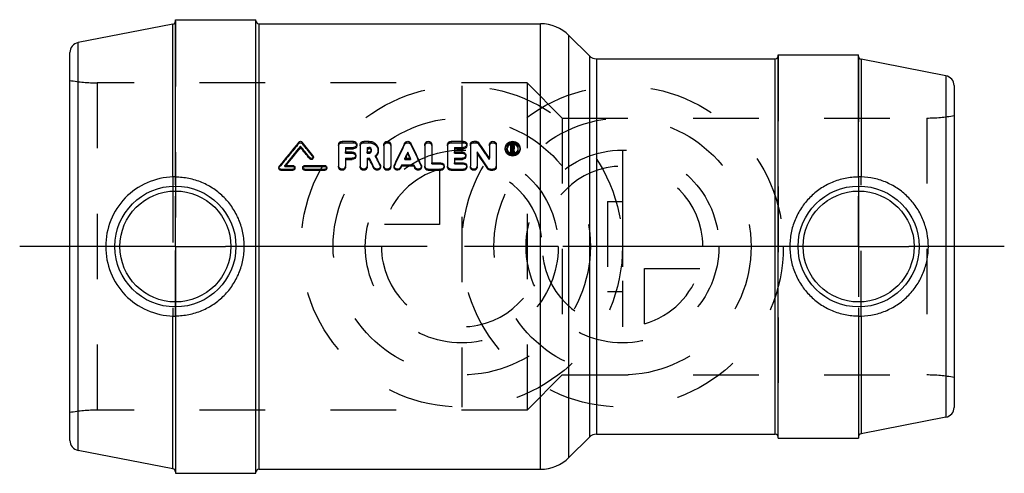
# Model space of a CAD drawing. Header units: millimetres. Extents: x 451 to 549, y 477.4 to 522.6.
import ezdxf

# ---------------------------------------------------------------- set-up
doc = ezdxf.new("R2010")
doc.units = ezdxf.units.MM
doc.header["$LTSCALE"] = 65.185185
doc.linetypes.add('CENTER', pattern=[0.6, 0.375, -0.075, 0.075, -0.075])
doc.linetypes.add('HIDDEN', pattern=[0.2, 0.1, -0.1])
for name, color, linetype in [('KOERPER', 7, 'CONTINUOUS'), ('KONST.EL_MIT_GEO', 7, 'CONTINUOUS'), ('KURVEN', 7, 'CONTINUOUS'), ('L1', 7, 'CONTINUOUS')]:
    doc.layers.add(name, color=color, linetype=linetype)

msp = doc.modelspace()

# ---------------------------------------------------------------- linework, layer by layer
at = {"layer": 'KOERPER', "color": 7, "linetype": 'Continuous'}
for p, q in [((466.5, 506.906), (466.5, 522.6)), ((466.5, 522.6), (474.5, 522.6)), ((474.5, 477.4), (474.5, 522.6)), ((466.257, 506.926), (466.257, 522.153)), ((474.8, 522.2), (502.843, 522.2)), ((505.672, 521.028), (507.707, 518.993)), ((508.414, 518.7), (526.2, 518.7)), ((526.5, 519.1), (534.5, 519.1)), ((526.5, 480.9), (526.5, 519.1)), ((534.5, 506.917), (534.5, 519.1)), ((534.743, 518.653), (534.743, 506.938)), ((466.257, 477.847), (466.257, 493.074)), ((466.5, 493.094), (466.5, 477.4)), ((534.5, 493.083), (534.5, 480.9)), ((534.743, 493.062), (534.743, 481.347)), ((508.414, 481.3), (526.2, 481.3)), ((505.672, 478.972), (507.707, 481.007)), ((526.5, 480.9), (534.5, 480.9)), ((466.5, 477.4), (474.5, 477.4)), ((474.8, 477.8), (502.843, 477.8))]:
    msp.add_line(p, q, dxfattribs=at)
at = {"layer": 'KOERPER', "color": 8, "linetype": 'HIDDEN'}
for p, q in [((466.257, 506.926), (466.257, 493.074)), ((466.5, 493.094), (466.5, 506.906)), ((534.5, 506.917), (534.5, 493.083)), ((534.743, 493.062), (534.743, 506.938))]:
    msp.add_line(p, q, dxfattribs=at)
at = {"layer": 'KOERPER', "color": 7, "linetype": 'Continuous'}
for points, knots in [([(466.257, 506.926), (465.38, 506.905), (463.607, 506.511), (461.383, 504.956), (459.904, 502.674), (459.559, 500.885), (459.559, 500)], [0, 0, 0, 0, 0.248413, 0.498961, 0.749396, 1, 1, 1, 1]), ([(466.5, 506.914), (466.5, 506.916), (466.492, 506.918), (466.481, 506.92), (466.46, 506.923), (466.418, 506.926), (466.349, 506.928), (466.29, 506.927), (466.257, 506.926)], [0, 0, 0, 0, 0.020649, 0.073046, 0.158247, 0.275036, 0.59448, 1, 1, 1, 1]), ([(473.349, 500), (473.349, 500.452), (473.261, 501.357), (472.869, 502.658), (472.235, 503.855), (471.383, 504.904), (470.345, 505.768), (469.155, 506.414), (467.857, 506.815), (466.952, 506.906), (466.5, 506.906)], [0, 0, 0, 0, 0.125705, 0.251014, 0.375766, 0.500099, 0.624398, 0.749072, 0.874316, 1, 1, 1, 1]), ([(534.5, 506.917), (534.047, 506.917), (533.14, 506.826), (531.84, 506.422), (530.651, 505.774), (529.616, 504.91), (528.766, 503.862), (528.132, 502.664), (527.74, 501.361), (527.651, 500.453), (527.651, 500)], [0, 0, 0, 0, 0.125977, 0.251313, 0.375824, 0.499817, 0.623877, 0.748538, 0.87399, 1, 1, 1, 1]), ([(534.743, 506.938), (534.709, 506.939), (534.65, 506.94), (534.581, 506.937), (534.54, 506.934), (534.518, 506.932), (534.508, 506.93), (534.5, 506.927), (534.5, 506.926)], [0, 0, 0, 0, 0.409855, 0.728737, 0.844209, 0.928073, 0.979555, 1, 1, 1, 1]), ([(541.441, 500), (541.441, 500.445), (541.355, 501.338), (540.976, 502.626), (540.36, 503.817), (539.528, 504.87), (538.507, 505.743), (537.337, 506.402), (536.066, 506.819), (535.182, 506.928), (534.743, 506.938)], [0, 0, 0, 0, 0.125366, 0.250563, 0.375598, 0.500635, 0.62587, 0.751231, 0.876201, 1, 1, 1, 1]), ([(459.559, 500), (459.559, 499.115), (459.904, 497.326), (461.383, 495.044), (463.607, 493.489), (465.38, 493.095), (466.257, 493.074)], [0, 0, 0, 0, 0.250609, 0.501044, 0.75159, 1, 1, 1, 1]), ([(466.5, 493.094), (466.952, 493.094), (467.857, 493.185), (469.155, 493.586), (470.345, 494.232), (471.383, 495.096), (472.235, 496.145), (472.869, 497.342), (473.261, 498.643), (473.349, 499.548), (473.349, 500)], [0, 0, 0, 0, 0.125684, 0.250928, 0.375602, 0.499902, 0.624235, 0.748986, 0.874295, 1, 1, 1, 1]), ([(527.651, 500), (527.651, 499.547), (527.74, 498.639), (528.132, 497.336), (528.766, 496.138), (529.616, 495.09), (530.651, 494.226), (531.84, 493.578), (533.14, 493.174), (534.047, 493.083), (534.5, 493.083)], [0, 0, 0, 0, 0.12601, 0.251462, 0.376123, 0.500183, 0.624176, 0.748688, 0.874024, 1, 1, 1, 1]), ([(534.743, 493.062), (535.182, 493.072), (536.066, 493.181), (537.337, 493.598), (538.507, 494.257), (539.528, 495.13), (540.36, 496.183), (540.976, 497.374), (541.355, 498.662), (541.441, 499.555), (541.441, 500)], [0, 0, 0, 0, 0.123801, 0.248772, 0.374135, 0.499371, 0.624409, 0.749443, 0.874638, 1, 1, 1, 1]), ([(466.257, 493.074), (466.29, 493.073), (466.349, 493.072), (466.418, 493.074), (466.46, 493.077), (466.481, 493.08), (466.492, 493.082), (466.5, 493.084), (466.5, 493.086)], [0, 0, 0, 0, 0.405519, 0.724963, 0.841752, 0.926954, 0.979351, 1, 1, 1, 1]), ([(534.5, 493.074), (534.5, 493.073), (534.508, 493.07), (534.518, 493.068), (534.54, 493.066), (534.581, 493.063), (534.65, 493.06), (534.709, 493.061), (534.743, 493.062)], [0, 0, 0, 0, 0.020445, 0.071927, 0.155791, 0.271263, 0.590145, 1, 1, 1, 1])]:
    msp.add_open_spline(points, degree=3, knots=knots, dxfattribs=at)
at = {"layer": 'KONST.EL_MIT_GEO', "color": 8, "linetype": 'HIDDEN'}
for p, q in [((466.5, 522.447), (466.5, 477.728)), ((474.5, 477.5), (474.5, 522.5)), ((526.5, 519), (526.5, 481)), ((534.5, 518.946), (534.5, 481.192)), ((458.727, 516.3), (458.727, 483.7)), ((501.5, 516.3), (458.727, 516.3)), ((501.5, 516.3), (501.5, 483.7)), ((505, 512.8), (501.5, 516.3)), ((505, 512.8), (505, 487.2)), ((505, 512.8), (541.273, 512.8)), ((541.273, 512.8), (541.273, 487.2)), ((478.784, 510.27), (478.784, 510.409)), ((479.107, 510.27), (479.107, 510.409)), ((483.086, 510.342), (483.086, 510.482)), ((483.086, 510.342), (484.218, 510.342)), ((484.218, 510.342), (484.218, 510.482)), ((485.237, 510.342), (485.237, 510.482)), ((485.237, 510.342), (485.765, 510.342)), ((485.765, 510.342), (485.765, 510.482)), ((486.005, 509.515), (486.005, 509.644)), ((486.685, 509.513), (486.685, 509.642)), ((489.314, 510.161), (489.314, 510.298)), ((489.936, 510.161), (489.936, 510.298)), ((493.929, 510.342), (493.929, 510.482)), ((493.929, 510.342), (495.175, 510.342)), ((495.175, 510.342), (495.175, 510.482)), ((496.193, 510.342), (496.193, 510.482)), ((496.193, 510.342), (496.42, 510.342)), ((496.42, 510.342), (496.42, 510.482)), ((496.708, 510.2), (496.708, 510.337)), ((499.327, 509.68), (499.327, 509.811)), ((499.497, 509.68), (499.497, 509.811)), ((499.893, 510.037), (500.06, 510.037)), ((499.95, 509.724), (499.95, 509.855)), ((499.95, 509.724), (500.06, 509.724)), ((500.06, 510.07), (500.06, 510.173)), ((500.06, 509.724), (500.06, 509.855)), ((500.119, 509.777), (500.119, 509.91)), ((500.151, 509.645), (500.151, 509.775)), ((500.151, 509.645), (500.231, 509.321)), ((500.63, 509.68), (500.63, 509.811)), ((500.8, 509.68), (500.8, 509.811)), ((480.191, 508.956), (480.191, 509.077)), ((483.426, 509.295), (483.426, 509.421)), ((483.426, 509.295), (484.105, 509.295)), ((484.105, 509.295), (484.105, 509.421)), ((485.577, 509.295), (485.577, 509.421)), ((485.577, 509.295), (485.765, 509.295)), ((485.765, 509.295), (485.765, 509.421)), ((486.427, 508.932), (486.427, 509.052)), ((489.336, 508.673), (489.336, 508.79)), ((489.368, 508.74), (489.336, 508.673)), ((489.336, 508.673), (489.914, 508.673)), ((489.392, 508.79), (489.368, 508.74)), ((489.858, 508.79), (489.882, 508.74)), ((489.882, 508.74), (489.914, 508.673)), ((489.914, 508.673), (489.914, 508.79)), ((494.269, 509.295), (494.269, 509.421)), ((494.269, 509.295), (495.061, 509.295)), ((495.061, 509.295), (495.061, 509.421)), ((497.757, 508.674), (497.757, 508.791)), ((476.839, 507.89), (476.839, 507.996)), ((477.393, 507.964), (477.393, 508.072)), ((477.446, 508.03), (477.393, 507.964)), ((477.393, 507.964), (478.187, 507.964)), ((477.48, 508.072), (477.446, 508.03)), ((478.187, 507.964), (478.187, 508.072)), ((479.375, 507.964), (479.375, 508.072)), ((479.375, 507.964), (481.357, 507.964)), ((481.357, 507.964), (481.357, 508.072)), ((482.747, 507.911), (482.747, 508.018)), ((483.426, 507.911), (483.426, 508.018)), ((484.897, 507.911), (484.897, 508.018)), ((485.577, 507.911), (485.577, 508.018)), ((486.874, 508.045), (486.874, 508.154)), ((486.906, 507.912), (486.906, 508.019)), ((487.245, 507.911), (487.245, 508.018)), ((487.925, 507.911), (487.925, 508.018)), ((488.264, 508.019), (488.264, 507.912)), ((488.293, 508.039), (488.293, 508.147)), ((490.957, 508.039), (490.957, 508.147)), ((490.986, 507.912), (490.986, 508.019)), ((491.326, 507.911), (491.326, 508.018)), ((492.005, 508.228), (492.005, 508.339)), ((492.005, 508.228), (492.91, 508.228)), ((492.91, 508.228), (492.91, 508.339)), ((493.25, 507.911), (493.25, 508.018)), ((493.59, 507.911), (493.59, 508.018)), ((494.269, 508.228), (494.269, 508.339)), ((494.269, 508.228), (495.175, 508.228)), ((495.175, 508.228), (495.175, 508.339)), ((495.514, 507.911), (495.514, 508.018)), ((495.854, 507.911), (495.854, 508.018)), ((496.533, 507.911), (496.533, 508.018)), ((498.436, 507.911), (498.436, 508.018)), ((509.5, 504.5), (511, 504.5)), ((509.5, 504.5), (509.5, 495.5)), ((511, 504.5), (511, 495.5)), ((509.5, 495.5), (511, 495.5)), ((505, 487.2), (501.5, 483.7)), ((505, 487.2), (541.273, 487.2)), ((501.5, 483.7), (458.727, 483.7))]:
    msp.add_line(p, q, dxfattribs=at)
at = {"layer": 'KONST.EL_MIT_GEO', "color": 7, "linetype": 'Continuous'}
for p, q in [((466.257, 522.153), (456.809, 520.316)), ((474.8, 522.2), (474.8, 477.8)), ((502.843, 477.8), (502.843, 522.2)), ((505.672, 478.972), (505.672, 521.028)), ((456.809, 479.684), (456.809, 520.316)), ((456, 480.665), (456, 519.335)), ((507.707, 518.993), (507.707, 481.007)), ((508.414, 518.7), (508.414, 481.3)), ((526.2, 481.3), (526.2, 518.7)), ((543.191, 517.011), (534.743, 518.653)), ((543.191, 517.011), (543.191, 482.989)), ((544, 516.029), (544, 483.971)), ((478.945, 509.87), (478.945, 510.003)), ((482.747, 510.174), (482.747, 508.018)), ((483.086, 510.482), (484.218, 510.482)), ((483.426, 509.864), (483.426, 509.421)), ((483.426, 509.864), (484.218, 509.864)), ((483.426, 509.732), (484.218, 509.732)), ((484.218, 509.732), (484.218, 509.864)), ((484.558, 510.038), (484.558, 510.174)), ((484.897, 510.174), (484.897, 508.018)), ((485.237, 510.482), (485.765, 510.482)), ((485.577, 509.864), (485.577, 509.421)), ((485.577, 509.864), (485.764, 509.864)), ((485.577, 509.732), (485.765, 509.732)), ((485.765, 509.732), (485.764, 509.864)), ((487.245, 510.174), (487.245, 508.018)), ((487.925, 510.174), (487.925, 508.018)), ((491.326, 510.174), (491.326, 508.018)), ((492.005, 510.174), (492.005, 508.339)), ((493.59, 510.174), (493.59, 508.018)), ((493.929, 510.482), (495.175, 510.482)), ((494.269, 509.864), (494.269, 509.421)), ((494.269, 509.864), (495.175, 509.864)), ((494.269, 509.732), (495.175, 509.732)), ((495.175, 509.732), (495.175, 509.864)), ((495.514, 510.038), (495.514, 510.174)), ((495.854, 510.174), (495.854, 508.018)), ((496.193, 510.482), (496.42, 510.482)), ((497.757, 510.174), (497.757, 508.791)), ((498.436, 510.174), (498.436, 508.018)), ((499.893, 509.321), (499.893, 510.173)), ((499.893, 510.173), (500.06, 510.173)), ((499.95, 510.07), (499.95, 509.855)), ((499.95, 510.07), (500.06, 510.07)), ((499.95, 509.936), (500.06, 509.936)), ((499.95, 509.855), (500.06, 509.855)), ((500.006, 509.321), (500.006, 509.751)), ((500.006, 509.751), (500.041, 509.751)), ((500.006, 509.621), (500.041, 509.621)), ((500.041, 509.621), (500.041, 509.751)), ((500.041, 509.751), (500.05, 509.717)), ((500.041, 509.621), (500.074, 509.488)), ((500.05, 509.717), (500.074, 509.616)), ((500.06, 509.936), (500.06, 510.07)), ((500.074, 509.616), (500.082, 509.582)), ((500.119, 510.016), (500.119, 509.91)), ((500.151, 509.775), (500.169, 509.702)), ((500.169, 509.702), (500.187, 509.63)), ((500.187, 509.63), (500.231, 509.447)), ((500.233, 509.777), (500.233, 510.016)), ((479.873, 508.738), (479.873, 508.856)), ((480.23, 508.847), (480.23, 508.966)), ((483.426, 509.421), (484.105, 509.421)), ((483.426, 508.79), (483.426, 508.018)), ((483.426, 508.79), (484.105, 508.79)), ((483.426, 508.673), (484.105, 508.673)), ((484.105, 508.673), (484.105, 508.79)), ((484.445, 508.985), (484.445, 509.106)), ((485.577, 509.421), (485.765, 509.421)), ((485.577, 508.79), (485.577, 508.018)), ((485.577, 508.79), (485.809, 508.79)), ((485.577, 508.673), (485.809, 508.673)), ((485.809, 508.673), (485.809, 508.79)), ((489.336, 508.79), (489.914, 508.79)), ((489.625, 509.275), (489.625, 509.4)), ((494.269, 509.421), (495.061, 509.421)), ((494.269, 508.79), (494.269, 508.339)), ((494.269, 508.79), (495.061, 508.79)), ((494.269, 508.673), (495.061, 508.673)), ((495.061, 508.673), (495.061, 508.79)), ((495.401, 508.985), (495.401, 509.106)), ((496.533, 509.42), (496.533, 508.018)), ((499.893, 509.447), (500.006, 509.447)), ((499.893, 509.321), (500.006, 509.321)), ((500.074, 509.488), (500.082, 509.454)), ((500.082, 509.582), (500.115, 509.447)), ((500.082, 509.454), (500.115, 509.321)), ((500.115, 509.321), (500.115, 509.447)), ((500.115, 509.447), (500.231, 509.447)), ((500.115, 509.321), (500.231, 509.321)), ((500.231, 509.321), (500.231, 509.447)), ((476.8, 507.883), (476.8, 507.778)), ((476.998, 507.593), (476.998, 507.695)), ((476.998, 507.695), (478.187, 507.695)), ((477.393, 508.072), (478.187, 508.072)), ((478.187, 507.593), (478.187, 507.695)), ((478.385, 507.78), (478.385, 507.885)), ((479.177, 507.883), (479.177, 507.778)), ((479.375, 508.072), (481.357, 508.072)), ((479.375, 507.593), (479.375, 507.695)), ((479.375, 507.695), (481.357, 507.695)), ((481.357, 507.593), (481.357, 507.695)), ((481.555, 507.78), (481.555, 507.885)), ((486.258, 507.777), (486.258, 507.882)), ((489.037, 508.152), (488.915, 507.888)), ((489.037, 508.043), (488.915, 507.783)), ((488.915, 507.783), (488.915, 507.888)), ((489.037, 508.043), (489.037, 508.152)), ((489.037, 508.152), (490.213, 508.152)), ((489.037, 508.043), (490.213, 508.043)), ((490.213, 508.043), (490.213, 508.152)), ((490.213, 508.152), (490.335, 507.888)), ((490.213, 508.043), (490.335, 507.783)), ((490.335, 507.783), (490.335, 507.888)), ((491.665, 507.593), (491.665, 507.695)), ((491.665, 507.695), (492.91, 507.695)), ((492.005, 508.339), (492.91, 508.339)), ((492.91, 507.593), (492.91, 507.695)), ((493.929, 507.593), (493.929, 507.695)), ((493.929, 507.695), (495.175, 507.695)), ((494.269, 508.339), (495.175, 508.339)), ((495.175, 507.593), (495.175, 507.695)), ((497.582, 507.743), (497.582, 507.847)), ((497.87, 507.593), (497.87, 507.695)), ((497.87, 507.695), (498.096, 507.695)), ((498.096, 507.593), (498.096, 507.695)), ((476.998, 507.593), (478.187, 507.593)), ((479.375, 507.593), (481.357, 507.593)), ((491.665, 507.593), (492.91, 507.593)), ((493.929, 507.593), (495.175, 507.593)), ((497.87, 507.593), (498.096, 507.593)), ((543.191, 482.989), (534.743, 481.347)), ((466.257, 477.847), (456.809, 479.684))]:
    msp.add_line(p, q, dxfattribs=at)
for centre, radius in [((466.5, 500), 6.025), ((534.5, 500), 6.025), ((466.5, 500), 5.526), ((534.5, 500), 5.526)]:
    msp.add_circle(centre, radius, dxfattribs=at)
for centre, radius, start, end in [((466.2, 522.447), 0.3, 281, 360), ((474.8, 522.5), 0.3, 180.00002, 270), ((502.843, 518.2), 4, 45, 90), ((457, 519.335), 1, 101, 180), ((508.414, 519.7), 1, 225, 270), ((526.2, 519), 0.3, 270, 359.99998), ((534.8, 518.947), 0.3, 180, 259), ((543, 516.029), 1, 360, 79), ((588.448, 420.027), 142.109, 140.50538, 141.75492), ((590.031, 419.155), 143.504, 140.72309, 141.71229), ((588.02, 419.46), 141.673, 140.34526, 141.28332), ((369.422, 420.425), 141.49, 38.68174, 39.27918), ((371.185, 420.543), 139.969, 39.05752, 39.6566), ((371.656, 421.838), 139.249, 38.79183, 39.49849), ((628.067, 443.101), 154.168, 154.15922, 155.04405), ((351.183, 443.101), 154.168, 24.95595, 25.84078), ((382.551, 431.756), 138.588, 33.76957, 34.54198), ((500.06, 509.579), 0.61, 105.99143, 111.39859), ((500.063, 509.566), 0.624, 89.79048, 102.98666), ((500.069, 509.921), 0.167, 299.66357, 318.18251), ((500.073, 510.007), 0.163, 39.93059, 47.49774), ((343.909, 437.966), 158.592, 26.15821, 26.52433), ((346.932, 438.421), 155.634, 26.46379, 26.83287), ((346.486, 438.875), 156.551, 26.26564, 26.633), ((485.833, 509.56), 0.865, 317.22245, 319.23242), ((631.409, 441.879), 157.041, 154.53494, 154.78126), ((627.899, 442.535), 153.538, 154.23489, 154.43561), ((347.841, 441.879), 157.041, 25.21874, 25.46506), ((351.351, 442.535), 153.538, 25.56439, 25.76511), ((376.438, 428.174), 144.995, 33.33179, 34.07874), ((378.65, 428.467), 142.931, 33.68583, 34.43659), ((500.061, 509.889), 0.6, 247.79835, 258.90622), ((500.063, 509.901), 0.612, 258.90412, 280.96847), ((500.066, 509.889), 0.599, 280.96715, 292.10121), ((543, 483.971), 1, 281, 0), ((508.414, 480.3), 1, 90, 135), ((526.2, 481), 0.3, 0.00002, 90), ((534.8, 481.053), 0.3, 101, 180), ((457, 480.665), 1, 180, 259), ((502.843, 481.8), 4, 270, 315), ((466.2, 477.553), 0.3, 0, 79), ((474.8, 477.5), 0.3, 90, 179.99998)]:
    msp.add_arc(centre, radius, start, end, dxfattribs=at)
at = {"layer": 'KONST.EL_MIT_GEO', "color": 8, "linetype": 'HIDDEN'}
for centre, radius, start, end in [((458.727, 531.3), 15, 259.52469, 270), ((541.273, 527.8), 15, 270, 280.47531), ((586.657, 420.162), 140.557, 140.12746, 141.38042), ((373.382, 421.945), 137.764, 39.16792, 39.87649), ((625.049, 443.536), 151.205, 153.85621, 154.74857), ((354.201, 443.536), 151.205, 25.25143, 26.14379), ((384.637, 432.012), 136.65, 34.12586, 34.90208), ((499.968, 509.681), 0.471, 172.13331, 180.05276), ((500.06, 509.581), 0.609, 103.04152, 105.99143), ((500.064, 509.8), 0.179, 299.44447, 305.72445), ((500.072, 509.788), 0.164, 305.77368, 310.51554), ((500.16, 509.681), 0.47, 359.95158, 7.86675), ((485.799, 509.592), 0.911, 313.56974, 317.2044), ((349.462, 439.318), 153.641, 26.57209, 26.94242), ((541.273, 472.2), 15, 79.52469, 90), ((458.727, 468.7), 15, 90, 100.47531)]:
    msp.add_arc(centre, radius, start, end, dxfattribs=at)
at = {"layer": 'KONST.EL_MIT_GEO', "color": 7, "linetype": 'Continuous'}
for points, knots in [([(478.784, 510.409), (478.822, 510.455), (478.946, 510.51), (479.069, 510.454), (479.107, 510.409)], [0, 0, 0, 0, 0.500053, 1, 1, 1, 1]), ([(482.747, 510.174), (482.746, 510.214), (482.765, 510.296), (482.866, 510.434), (483, 510.482), (483.086, 510.482)], [0, 0, 0, 0, 0.239056, 0.485445, 1, 1, 1, 1]), ([(484.218, 510.482), (484.304, 510.482), (484.439, 510.434), (484.54, 510.296), (484.558, 510.214), (484.558, 510.174)], [0, 0, 0, 0, 0.514593, 0.761012, 1, 1, 1, 1]), ([(484.558, 510.174), (484.558, 510.134), (484.54, 510.051), (484.439, 509.913), (484.304, 509.863), (484.218, 509.864)], [0, 0, 0, 0, 0.238956, 0.486013, 1, 1, 1, 1]), ([(484.558, 510.038), (484.558, 509.959), (484.477, 509.79), (484.304, 509.732), (484.218, 509.732)], [0, 0, 0, 0, 0.481942, 1, 1, 1, 1]), ([(484.897, 510.174), (484.897, 510.214), (484.916, 510.296), (485.017, 510.434), (485.151, 510.482), (485.237, 510.482)], [0, 0, 0, 0, 0.239056, 0.485445, 1, 1, 1, 1]), ([(486.005, 509.644), (486.005, 509.7), (485.949, 509.821), (485.825, 509.864), (485.764, 509.864)], [0, 0, 0, 0, 0.482221, 1, 1, 1, 1]), ([(485.765, 510.482), (485.885, 510.482), (486.124, 510.439), (486.43, 510.255), (486.636, 509.975), (486.685, 509.751), (486.685, 509.642)], [0, 0, 0, 0, 0.262515, 0.517173, 0.761539, 1, 1, 1, 1]), ([(485.858, 509.715), (485.836, 509.723), (485.805, 509.731), (485.773, 509.732), (485.765, 509.732)], [0, 0, 0, 0, 0.740148, 1, 1, 1, 1]), ([(485.765, 509.421), (485.826, 509.421), (485.95, 509.465), (486.005, 509.587), (486.005, 509.644)], [0, 0, 0, 0, 0.51735, 1, 1, 1, 1]), ([(485.995, 509.578), (485.984, 509.609), (485.947, 509.667), (485.889, 509.703), (485.858, 509.715)], [0, 0, 0, 0, 0.492071, 1, 1, 1, 1]), ([(486.685, 509.642), (486.684, 509.534), (486.637, 509.313), (486.507, 509.129), (486.427, 509.052)], [0, 0, 0, 0, 0.492341, 1, 1, 1, 1]), ([(487.245, 510.174), (487.245, 510.214), (487.264, 510.296), (487.365, 510.434), (487.585, 510.515), (487.805, 510.434), (487.907, 510.296), (487.925, 510.214), (487.925, 510.174)], [0, 0, 0, 0, 0.119538, 0.242732, 0.500011, 0.757285, 0.880469, 1, 1, 1, 1]), ([(489.314, 510.298), (489.341, 510.353), (489.433, 510.449), (489.625, 510.499), (489.817, 510.449), (489.91, 510.353), (489.936, 510.298)], [0, 0, 0, 0, 0.242894, 0.499998, 0.757103, 1, 1, 1, 1]), ([(491.326, 510.174), (491.325, 510.214), (491.344, 510.296), (491.445, 510.434), (491.665, 510.515), (491.885, 510.434), (491.987, 510.296), (492.005, 510.214), (492.005, 510.174)], [0, 0, 0, 0, 0.119538, 0.242732, 0.500011, 0.757285, 0.880469, 1, 1, 1, 1]), ([(493.59, 510.174), (493.59, 510.214), (493.608, 510.296), (493.709, 510.434), (493.843, 510.482), (493.929, 510.482)], [0, 0, 0, 0, 0.239056, 0.485445, 1, 1, 1, 1]), ([(495.175, 510.482), (495.261, 510.482), (495.395, 510.434), (495.496, 510.296), (495.514, 510.214), (495.514, 510.174)], [0, 0, 0, 0, 0.514593, 0.761012, 1, 1, 1, 1]), ([(495.514, 510.174), (495.514, 510.134), (495.496, 510.051), (495.395, 509.913), (495.261, 509.863), (495.175, 509.864)], [0, 0, 0, 0, 0.238956, 0.486013, 1, 1, 1, 1]), ([(495.514, 510.038), (495.514, 509.959), (495.433, 509.79), (495.26, 509.732), (495.175, 509.732)], [0, 0, 0, 0, 0.481942, 1, 1, 1, 1]), ([(495.854, 510.174), (495.854, 510.214), (495.872, 510.296), (495.973, 510.434), (496.107, 510.482), (496.193, 510.482)], [0, 0, 0, 0, 0.239056, 0.485445, 1, 1, 1, 1]), ([(496.42, 510.482), (496.476, 510.482), (496.589, 510.457), (496.677, 510.382), (496.708, 510.337)], [0, 0, 0, 0, 0.511744, 1, 1, 1, 1]), ([(497.757, 510.174), (497.757, 510.214), (497.775, 510.296), (497.877, 510.434), (498.096, 510.515), (498.316, 510.434), (498.418, 510.296), (498.436, 510.214), (498.436, 510.174)], [0, 0, 0, 0, 0.119538, 0.242732, 0.500011, 0.757285, 0.880469, 1, 1, 1, 1]), ([(499.327, 509.811), (499.327, 509.898), (499.366, 510.077), (499.587, 510.377), (500.064, 510.553), (500.54, 510.377), (500.761, 510.077), (500.8, 509.898), (500.8, 509.811)], [0, 0, 0, 0, 0.120069, 0.243305, 0.500001, 0.756698, 0.879932, 1, 1, 1, 1]), ([(500.8, 509.811), (500.8, 509.723), (500.761, 509.543), (500.541, 509.241), (500.064, 509.058), (499.586, 509.241), (499.367, 509.543), (499.327, 509.723), (499.327, 509.811)], [0, 0, 0, 0, 0.12002, 0.243922, 0.500001, 0.756081, 0.879981, 1, 1, 1, 1]), ([(500.8, 509.68), (500.8, 509.593), (500.76, 509.414), (500.538, 509.115), (500.063, 508.939), (499.588, 509.116), (499.367, 509.414), (499.327, 509.593), (499.327, 509.68)], [0, 0, 0, 0, 0.12017, 0.244393, 0.500185, 0.75595, 0.880161, 1, 1, 1, 1]), ([(500.63, 509.811), (500.63, 509.878), (500.599, 510.016), (500.43, 510.246), (500.064, 510.382), (499.697, 510.246), (499.528, 510.016), (499.497, 509.878), (499.497, 509.811)], [0, 0, 0, 0, 0.120066, 0.243374, 0.499998, 0.756628, 0.879934, 1, 1, 1, 1]), ([(499.497, 509.811), (499.497, 509.712), (499.566, 509.504), (499.738, 509.374), (499.835, 509.334)], [0, 0, 0, 0, 0.486666, 1, 1, 1, 1]), ([(499.61, 509.986), (499.596, 509.968), (499.544, 509.896), (499.511, 509.81), (499.502, 509.745)], [0, 0, 0, 0, 0.256215, 1, 1, 1, 1]), ([(499.838, 510.148), (499.815, 510.139), (499.73, 510.1), (499.654, 510.039), (499.61, 509.986)], [0, 0, 0, 0, 0.256807, 1, 1, 1, 1]), ([(500.119, 510.016), (500.119, 510.03), (500.105, 510.06), (500.075, 510.07), (500.06, 510.07)], [0, 0, 0, 0, 0.481064, 1, 1, 1, 1]), ([(500.06, 509.855), (500.074, 509.855), (500.1, 509.864), (500.116, 509.887), (500.118, 509.9)], [0, 0, 0, 0, 0.516059, 1, 1, 1, 1]), ([(500.518, 509.984), (500.501, 510.006), (500.422, 510.087), (500.319, 510.142), (500.238, 510.165)], [0, 0, 0, 0, 0.246352, 1, 1, 1, 1]), ([(500.291, 509.334), (500.388, 509.373), (500.561, 509.504), (500.63, 509.712), (500.63, 509.811)], [0, 0, 0, 0, 0.513365, 1, 1, 1, 1]), ([(500.625, 509.745), (500.622, 509.766), (500.604, 509.853), (500.56, 509.933), (500.518, 509.984)], [0, 0, 0, 0, 0.245793, 1, 1, 1, 1]), ([(480.23, 508.966), (480.23, 508.929), (480.202, 508.849), (480.098, 508.779), (479.971, 508.778), (479.898, 508.825), (479.873, 508.856)], [0, 0, 0, 0, 0.23941, 0.490516, 0.748533, 1, 1, 1, 1]), ([(480.23, 508.847), (480.23, 508.809), (480.201, 508.73), (480.096, 508.662), (479.971, 508.661), (479.898, 508.707), (479.873, 508.738)], [0, 0, 0, 0, 0.240693, 0.491708, 0.748973, 1, 1, 1, 1]), ([(484.105, 509.421), (484.191, 509.421), (484.326, 509.371), (484.427, 509.231), (484.445, 509.147), (484.445, 509.106)], [0, 0, 0, 0, 0.51041, 0.758102, 1, 1, 1, 1]), ([(484.445, 509.106), (484.445, 509.025), (484.367, 508.853), (484.191, 508.79), (484.105, 508.79)], [0, 0, 0, 0, 0.484861, 1, 1, 1, 1]), ([(484.445, 508.985), (484.445, 508.904), (484.365, 508.733), (484.191, 508.673), (484.105, 508.673)], [0, 0, 0, 0, 0.484908, 1, 1, 1, 1]), ([(486.685, 509.513), (486.685, 509.421), (486.648, 509.232), (486.55, 509.067), (486.488, 508.996)], [0, 0, 0, 0, 0.494078, 1, 1, 1, 1]), ([(495.061, 509.421), (495.148, 509.421), (495.282, 509.371), (495.383, 509.231), (495.401, 509.147), (495.401, 509.106)], [0, 0, 0, 0, 0.51041, 0.758102, 1, 1, 1, 1]), ([(495.401, 509.106), (495.401, 509.025), (495.323, 508.853), (495.148, 508.79), (495.061, 508.79)], [0, 0, 0, 0, 0.484861, 1, 1, 1, 1]), ([(495.401, 508.985), (495.401, 508.904), (495.321, 508.733), (495.147, 508.673), (495.061, 508.673)], [0, 0, 0, 0, 0.484908, 1, 1, 1, 1]), ([(476.998, 507.695), (476.948, 507.695), (476.845, 507.734), (476.8, 507.835), (476.8, 507.883)], [0, 0, 0, 0, 0.511154, 1, 1, 1, 1]), ([(476.998, 507.593), (476.948, 507.593), (476.846, 507.63), (476.8, 507.73), (476.8, 507.778)], [0, 0, 0, 0, 0.512347, 1, 1, 1, 1]), ([(478.187, 508.072), (478.237, 508.072), (478.34, 508.034), (478.385, 507.933), (478.385, 507.885)], [0, 0, 0, 0, 0.51161, 1, 1, 1, 1]), ([(478.385, 507.885), (478.385, 507.836), (478.341, 507.734), (478.237, 507.695), (478.187, 507.695)], [0, 0, 0, 0, 0.488763, 1, 1, 1, 1]), ([(478.385, 507.78), (478.385, 507.732), (478.34, 507.63), (478.237, 507.593), (478.187, 507.593)], [0, 0, 0, 0, 0.488694, 1, 1, 1, 1]), ([(479.177, 507.883), (479.177, 507.931), (479.221, 508.034), (479.325, 508.072), (479.375, 508.072)], [0, 0, 0, 0, 0.488467, 1, 1, 1, 1]), ([(479.375, 507.695), (479.325, 507.696), (479.223, 507.733), (479.177, 507.835), (479.177, 507.883)], [0, 0, 0, 0, 0.511308, 1, 1, 1, 1]), ([(479.375, 507.593), (479.326, 507.593), (479.223, 507.629), (479.177, 507.73), (479.177, 507.778)], [0, 0, 0, 0, 0.511269, 1, 1, 1, 1]), ([(481.357, 508.072), (481.407, 508.072), (481.509, 508.034), (481.555, 507.933), (481.555, 507.885)], [0, 0, 0, 0, 0.51161, 1, 1, 1, 1]), ([(481.555, 507.885), (481.555, 507.836), (481.511, 507.734), (481.407, 507.695), (481.357, 507.695)], [0, 0, 0, 0, 0.488763, 1, 1, 1, 1]), ([(481.555, 507.78), (481.555, 507.732), (481.51, 507.63), (481.407, 507.593), (481.357, 507.593)], [0, 0, 0, 0, 0.488694, 1, 1, 1, 1]), ([(483.426, 508.018), (483.426, 507.935), (483.348, 507.761), (483.086, 507.662), (482.824, 507.761), (482.746, 507.935), (482.747, 508.018)], [0, 0, 0, 0, 0.244311, 0.50001, 0.755705, 1, 1, 1, 1]), ([(483.426, 507.911), (483.426, 507.87), (483.407, 507.785), (483.306, 507.644), (483.086, 507.559), (482.866, 507.644), (482.765, 507.785), (482.747, 507.87), (482.747, 507.911)], [0, 0, 0, 0, 0.121959, 0.246786, 0.49995, 0.753128, 0.878257, 1, 1, 1, 1]), ([(485.577, 508.018), (485.577, 507.935), (485.499, 507.761), (485.237, 507.662), (484.975, 507.761), (484.897, 507.935), (484.897, 508.018)], [0, 0, 0, 0, 0.244311, 0.50001, 0.755705, 1, 1, 1, 1]), ([(485.577, 507.911), (485.577, 507.87), (485.558, 507.785), (485.457, 507.644), (485.237, 507.559), (485.017, 507.644), (484.916, 507.785), (484.897, 507.87), (484.897, 507.911)], [0, 0, 0, 0, 0.121959, 0.246786, 0.49995, 0.753128, 0.878257, 1, 1, 1, 1]), ([(486.906, 508.019), (486.906, 507.947), (486.85, 507.798), (486.645, 507.679), (486.408, 507.704), (486.29, 507.816), (486.258, 507.882)], [0, 0, 0, 0, 0.242332, 0.494687, 0.751192, 1, 1, 1, 1]), ([(486.906, 507.912), (486.906, 507.841), (486.849, 507.692), (486.644, 507.577), (486.409, 507.601), (486.291, 507.712), (486.258, 507.777)], [0, 0, 0, 0, 0.242127, 0.49444, 0.751051, 1, 1, 1, 1]), ([(487.925, 508.018), (487.925, 507.935), (487.847, 507.761), (487.585, 507.662), (487.323, 507.761), (487.245, 507.935), (487.245, 508.018)], [0, 0, 0, 0, 0.244311, 0.50001, 0.755705, 1, 1, 1, 1]), ([(487.925, 507.911), (487.925, 507.87), (487.906, 507.785), (487.805, 507.644), (487.585, 507.559), (487.365, 507.644), (487.264, 507.785), (487.245, 507.87), (487.245, 507.911)], [0, 0, 0, 0, 0.121959, 0.246786, 0.49995, 0.753128, 0.878257, 1, 1, 1, 1]), ([(488.915, 507.888), (488.884, 507.821), (488.768, 507.706), (488.529, 507.678), (488.321, 507.796), (488.264, 507.947), (488.264, 508.019)], [0, 0, 0, 0, 0.248571, 0.505093, 0.757606, 1, 1, 1, 1]), ([(488.915, 507.783), (488.884, 507.717), (488.767, 507.603), (488.53, 507.575), (488.355, 507.674), (488.277, 507.803), (488.264, 507.876), (488.264, 507.912)], [0, 0, 0, 0, 0.247548, 0.50317, 0.754752, 0.877776, 1, 1, 1, 1]), ([(490.986, 508.019), (490.986, 507.947), (490.93, 507.796), (490.721, 507.678), (490.483, 507.706), (490.366, 507.821), (490.335, 507.888)], [0, 0, 0, 0, 0.242418, 0.494939, 0.751447, 1, 1, 1, 1]), ([(490.986, 507.912), (490.986, 507.841), (490.928, 507.69), (490.72, 507.576), (490.483, 507.603), (490.367, 507.717), (490.335, 507.783)], [0, 0, 0, 0, 0.242186, 0.494679, 0.751307, 1, 1, 1, 1]), ([(491.665, 507.695), (491.579, 507.695), (491.402, 507.761), (491.325, 507.935), (491.326, 508.018)], [0, 0, 0, 0, 0.511412, 1, 1, 1, 1]), ([(491.665, 507.593), (491.579, 507.593), (491.403, 507.656), (491.326, 507.829), (491.326, 507.911)], [0, 0, 0, 0, 0.5115, 1, 1, 1, 1]), ([(492.91, 508.339), (492.997, 508.339), (493.173, 508.275), (493.25, 508.1), (493.25, 508.018)], [0, 0, 0, 0, 0.51196, 1, 1, 1, 1]), ([(493.25, 508.018), (493.25, 507.935), (493.174, 507.761), (492.997, 507.695), (492.91, 507.695)], [0, 0, 0, 0, 0.488575, 1, 1, 1, 1]), ([(493.25, 507.911), (493.25, 507.829), (493.172, 507.656), (492.996, 507.593), (492.91, 507.593)], [0, 0, 0, 0, 0.488101, 1, 1, 1, 1]), ([(493.929, 507.695), (493.843, 507.695), (493.666, 507.761), (493.589, 507.935), (493.59, 508.018)], [0, 0, 0, 0, 0.511412, 1, 1, 1, 1]), ([(493.929, 507.593), (493.843, 507.593), (493.668, 507.656), (493.59, 507.829), (493.59, 507.911)], [0, 0, 0, 0, 0.5115, 1, 1, 1, 1]), ([(495.175, 508.339), (495.261, 508.339), (495.438, 508.275), (495.514, 508.1), (495.514, 508.018)], [0, 0, 0, 0, 0.51196, 1, 1, 1, 1]), ([(495.514, 508.018), (495.514, 507.935), (495.438, 507.761), (495.261, 507.695), (495.175, 507.695)], [0, 0, 0, 0, 0.488575, 1, 1, 1, 1]), ([(495.514, 507.911), (495.514, 507.829), (495.436, 507.656), (495.261, 507.593), (495.175, 507.593)], [0, 0, 0, 0, 0.488101, 1, 1, 1, 1]), ([(496.533, 508.018), (496.533, 507.935), (496.455, 507.761), (496.193, 507.662), (495.932, 507.761), (495.853, 507.935), (495.854, 508.018)], [0, 0, 0, 0, 0.244311, 0.50001, 0.755705, 1, 1, 1, 1]), ([(496.533, 507.911), (496.533, 507.87), (496.515, 507.785), (496.414, 507.644), (496.194, 507.559), (495.973, 507.644), (495.872, 507.785), (495.854, 507.87), (495.854, 507.911)], [0, 0, 0, 0, 0.121959, 0.246786, 0.49995, 0.753128, 0.878257, 1, 1, 1, 1]), ([(497.87, 507.695), (497.813, 507.696), (497.7, 507.723), (497.612, 507.801), (497.582, 507.847)], [0, 0, 0, 0, 0.506399, 1, 1, 1, 1]), ([(497.87, 507.593), (497.814, 507.593), (497.701, 507.62), (497.613, 507.697), (497.582, 507.743)], [0, 0, 0, 0, 0.504736, 1, 1, 1, 1]), ([(498.436, 508.018), (498.436, 507.935), (498.359, 507.761), (498.183, 507.695), (498.096, 507.695)], [0, 0, 0, 0, 0.488597, 1, 1, 1, 1]), ([(498.436, 507.911), (498.436, 507.829), (498.358, 507.656), (498.182, 507.593), (498.096, 507.593)], [0, 0, 0, 0, 0.488042, 1, 1, 1, 1])]:
    msp.add_open_spline(points, degree=3, knots=knots, dxfattribs=at)
at = {"layer": 'KONST.EL_MIT_GEO', "color": 8, "linetype": 'HIDDEN'}
for points, knots in [([(478.784, 510.27), (478.822, 510.315), (478.945, 510.369), (479.069, 510.315), (479.107, 510.27)], [0, 0, 0, 0, 0.500813, 1, 1, 1, 1]), ([(482.747, 510.038), (482.747, 510.078), (482.765, 510.16), (482.867, 510.296), (483.001, 510.342), (483.086, 510.342)], [0, 0, 0, 0, 0.239997, 0.487271, 1, 1, 1, 1]), ([(484.218, 510.342), (484.303, 510.342), (484.437, 510.296), (484.539, 510.16), (484.558, 510.078), (484.558, 510.038)], [0, 0, 0, 0, 0.512701, 0.759655, 1, 1, 1, 1]), ([(484.897, 510.038), (484.897, 510.078), (484.916, 510.16), (485.018, 510.296), (485.152, 510.342), (485.237, 510.342)], [0, 0, 0, 0, 0.239997, 0.487271, 1, 1, 1, 1]), ([(485.765, 510.342), (485.884, 510.342), (486.121, 510.3), (486.427, 510.121), (486.635, 509.845), (486.685, 509.622), (486.685, 509.513)], [0, 0, 0, 0, 0.262604, 0.515879, 0.761717, 1, 1, 1, 1]), ([(487.245, 510.038), (487.245, 510.078), (487.264, 510.16), (487.367, 510.296), (487.585, 510.374), (487.803, 510.296), (487.906, 510.16), (487.925, 510.078), (487.925, 510.038)], [0, 0, 0, 0, 0.119956, 0.243782, 0.499983, 0.756187, 0.880302, 1, 1, 1, 1]), ([(489.314, 510.161), (489.341, 510.215), (489.434, 510.31), (489.625, 510.359), (489.816, 510.311), (489.909, 510.215), (489.936, 510.161)], [0, 0, 0, 0, 0.243699, 0.499876, 0.756347, 1, 1, 1, 1]), ([(491.326, 510.038), (491.326, 510.078), (491.344, 510.16), (491.447, 510.296), (491.665, 510.374), (491.883, 510.296), (491.986, 510.16), (492.005, 510.078), (492.005, 510.038)], [0, 0, 0, 0, 0.119956, 0.243782, 0.499983, 0.756187, 0.880302, 1, 1, 1, 1]), ([(493.59, 510.038), (493.59, 510.078), (493.608, 510.16), (493.711, 510.296), (493.844, 510.342), (493.929, 510.342)], [0, 0, 0, 0, 0.239997, 0.487271, 1, 1, 1, 1]), ([(495.175, 510.342), (495.26, 510.342), (495.393, 510.296), (495.495, 510.16), (495.514, 510.078), (495.514, 510.038)], [0, 0, 0, 0, 0.512701, 0.759655, 1, 1, 1, 1]), ([(495.854, 510.038), (495.854, 510.078), (495.873, 510.16), (495.975, 510.296), (496.108, 510.342), (496.193, 510.342)], [0, 0, 0, 0, 0.239997, 0.487271, 1, 1, 1, 1]), ([(496.42, 510.342), (496.476, 510.342), (496.588, 510.318), (496.677, 510.244), (496.708, 510.2)], [0, 0, 0, 0, 0.509295, 1, 1, 1, 1]), ([(497.757, 510.038), (497.757, 510.078), (497.775, 510.16), (497.878, 510.296), (498.096, 510.374), (498.315, 510.296), (498.417, 510.16), (498.436, 510.078), (498.436, 510.038)], [0, 0, 0, 0, 0.119956, 0.243782, 0.499983, 0.756187, 0.880302, 1, 1, 1, 1]), ([(499.327, 509.68), (499.327, 509.767), (499.367, 509.946), (499.534, 510.166), (499.779, 510.31), (500.064, 510.359), (500.349, 510.309), (500.593, 510.166), (500.76, 509.945), (500.8, 509.767), (500.8, 509.68)], [0, 0, 0, 0, 0.119344, 0.242172, 0.369545, 0.500197, 0.630848, 0.7582, 0.881019, 1, 1, 1, 1]), ([(499.497, 509.68), (499.497, 509.614), (499.528, 509.476), (499.698, 509.247), (500.063, 509.111), (500.428, 509.246), (500.598, 509.476), (500.63, 509.613), (500.63, 509.68)], [0, 0, 0, 0, 0.11959, 0.243884, 0.499745, 0.755527, 0.879856, 1, 1, 1, 1]), ([(500.06, 510.037), (500.103, 510.037), (500.191, 510.008), (500.233, 509.922), (500.233, 509.882)], [0, 0, 0, 0, 0.51792, 1, 1, 1, 1]), ([(500.06, 509.724), (500.075, 509.724), (500.105, 509.734), (500.119, 509.763), (500.119, 509.777)], [0, 0, 0, 0, 0.518909, 1, 1, 1, 1]), ([(480.191, 508.956), (480.197, 508.948), (480.22, 508.916), (480.23, 508.876), (480.23, 508.847)], [0, 0, 0, 0, 0.263131, 1, 1, 1, 1]), ([(484.105, 509.295), (484.191, 509.295), (484.365, 509.236), (484.445, 509.065), (484.445, 508.985)], [0, 0, 0, 0, 0.515402, 1, 1, 1, 1]), ([(485.765, 509.295), (485.825, 509.295), (485.949, 509.337), (486.005, 509.458), (486.005, 509.515)], [0, 0, 0, 0, 0.516592, 1, 1, 1, 1]), ([(495.061, 509.295), (495.147, 509.295), (495.321, 509.236), (495.401, 509.065), (495.401, 508.985)], [0, 0, 0, 0, 0.515402, 1, 1, 1, 1]), ([(476.8, 507.778), (476.8, 507.808), (476.81, 507.849), (476.833, 507.882), (476.839, 507.89)], [0, 0, 0, 0, 0.742089, 1, 1, 1, 1]), ([(478.187, 507.964), (478.237, 507.964), (478.339, 507.928), (478.385, 507.827), (478.385, 507.78)], [0, 0, 0, 0, 0.511565, 1, 1, 1, 1]), ([(479.177, 507.778), (479.177, 507.826), (479.222, 507.927), (479.325, 507.964), (479.375, 507.964)], [0, 0, 0, 0, 0.488403, 1, 1, 1, 1]), ([(481.357, 507.964), (481.407, 507.964), (481.509, 507.928), (481.555, 507.827), (481.555, 507.78)], [0, 0, 0, 0, 0.511565, 1, 1, 1, 1]), ([(486.874, 508.045), (486.879, 508.035), (486.898, 507.992), (486.906, 507.946), (486.906, 507.912)], [0, 0, 0, 0, 0.257241, 1, 1, 1, 1]), ([(490.957, 508.039), (490.962, 508.029), (490.978, 507.988), (490.986, 507.944), (490.986, 507.912)], [0, 0, 0, 0, 0.257229, 1, 1, 1, 1]), ([(492.91, 508.228), (492.996, 508.228), (493.172, 508.166), (493.25, 507.993), (493.25, 507.911)], [0, 0, 0, 0, 0.512301, 1, 1, 1, 1]), ([(495.175, 508.228), (495.26, 508.228), (495.436, 508.166), (495.514, 507.993), (495.514, 507.911)], [0, 0, 0, 0, 0.512301, 1, 1, 1, 1])]:
    msp.add_open_spline(points, degree=3, knots=knots, dxfattribs=at)
at = {"layer": 'KONST.EL_MIT_GEO', "color": 7, "linetype": 'Continuous'}
for points in [[(500.06, 510.173), (500.104, 510.173), (500.15, 510.156), (500.182, 510.127)], [(500.071, 509.935), (500.067, 509.935), (500.064, 509.936), (500.06, 509.936)], [(500.238, 510.165), (500.182, 510.181), (500.123, 510.19), (500.065, 510.19)], [(500.118, 509.896), (500.112, 509.915), (500.091, 509.931), (500.071, 509.935)], [(500.118, 509.9), (500.119, 509.903), (500.119, 509.906), (500.119, 509.91)], [(500.233, 509.777), (500.233, 509.735), (500.21, 509.691), (500.179, 509.664)], [(500.233, 509.909), (500.233, 509.873), (500.217, 509.836), (500.194, 509.809)], [(500.197, 510.111), (500.219, 510.085), (500.233, 510.05), (500.233, 510.016)], [(480.191, 509.077), (480.215, 509.046), (480.23, 509.006), (480.23, 508.966)], [(476.8, 507.883), (476.8, 507.923), (476.815, 507.965), (476.839, 507.996)], [(486.874, 508.154), (486.895, 508.112), (486.906, 508.065), (486.906, 508.019)], [(488.264, 508.019), (488.265, 508.063), (488.274, 508.108), (488.293, 508.147)], [(490.957, 508.147), (490.976, 508.108), (490.986, 508.063), (490.986, 508.019)]]:
    msp.add_open_spline(points, degree=3, dxfattribs=at)
at = {"layer": 'KONST.EL_MIT_GEO', "color": 8, "linetype": 'HIDDEN'}
for points in [[(500.119, 509.882), (500.119, 509.887), (500.119, 509.891), (500.118, 509.896)], [(486.005, 509.515), (486.005, 509.536), (486.002, 509.558), (485.995, 509.578)], [(488.264, 507.912), (488.264, 507.956), (488.275, 508), (488.293, 508.039)]]:
    msp.add_open_spline(points, degree=3, dxfattribs=at)
at = {"layer": 'KURVEN', "color": 8, "linetype": 'HIDDEN'}
for p, q in [((495, 516), (495, 484)), ((511, 509.6), (511, 492)), ((492.8, 507.692), (492.8, 502.2)), ((492.8, 502.2), (487.308, 502.2)), ((504.6, 500), (487, 500)), ((526.577, 500), (509.5, 500)), ((513.2, 497.8), (518.692, 497.8)), ((513.2, 492.308), (513.2, 497.8))]:
    msp.add_line(p, q, dxfattribs=at)
for centre, radius in [((495, 500), 16), ((511, 500), 16), ((495, 500), 12.8), ((511, 500), 12.8), ((495, 500), 9.6), ((511, 500), 9.6)]:
    msp.add_circle(centre, radius, dxfattribs=at)
for centre, start, end in [((495, 500), 180, 90), ((495, 500), 105.96201, 164.03799), ((511, 500), 0, 270), ((511, 500), 285.96201, 344.03799)]:
    msp.add_arc(centre, 8, start, end, dxfattribs=at)
at = {"layer": 'L1', "color": 2, "linetype": 'CENTER'}
for p, q in [((466.5, 500), (466.5, 505)), ((534.5, 500), (534.5, 505)), ((461.5, 500), (451, 500)), ((466.5, 500), (461.5, 500)), ((466.5, 500), (466.5, 495)), ((466.5, 500), (471.5, 500)), ((529.5, 500), (471.5, 500)), ((534.5, 500), (529.5, 500)), ((534.5, 500), (539.5, 500)), ((534.5, 500), (534.5, 495)), ((549, 500), (539.5, 500))]:
    msp.add_line(p, q, dxfattribs=at)

doc.saveas('drawing.dxf')
